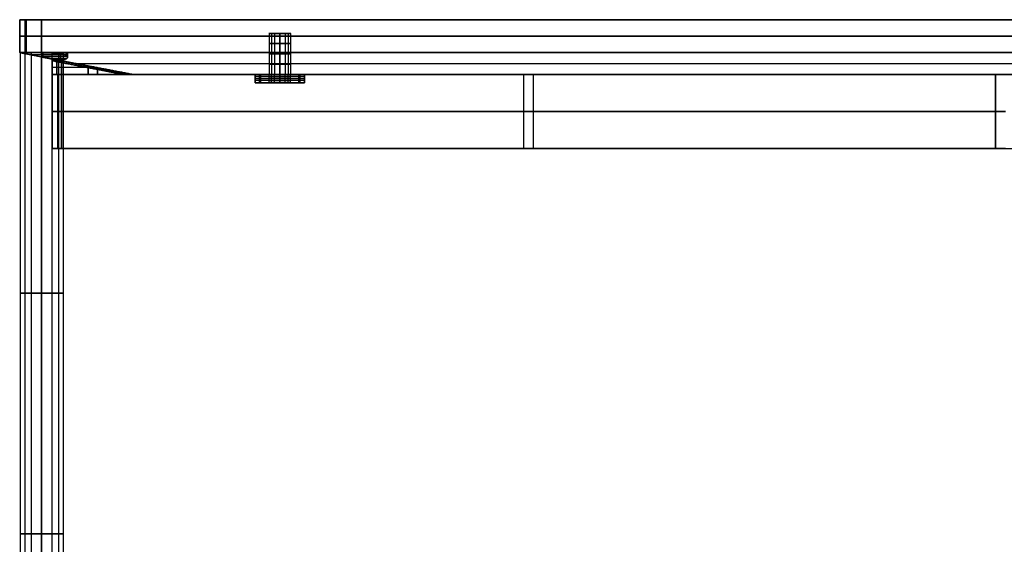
# Model space of a CAD drawing. Header units: millimetres. Extents: x -360 to 360, y 0 to 382.
# Tile 2 of 5: x -360 to 0, y 190 to 382. Entities that reach past the tile are written whole.
import ezdxf

# ---------------------------------------------------------------- set-up
doc = ezdxf.new("R2010")
doc.units = ezdxf.units.MM
doc.header["$MEASUREMENT"] = 0
for name, color, linetype in [('IGES LEVEL 1', 7, 'Continuous'), ('IGES LEVEL 10', 7, 'Continuous'), ('IGES LEVEL 11', 7, 'Continuous'), ('IGES LEVEL 15', 7, 'Continuous'), ('IGES LEVEL 16', 7, 'Continuous'), ('IGES LEVEL 23', 7, 'Continuous'), ('IGES LEVEL 4', 7, 'Continuous'), ('IGES LEVEL 9', 7, 'Continuous')]:
    doc.layers.add(name, color=color, linetype=linetype)

msp = doc.modelspace()

# ---------------------------------------------------------------- linework, layer by layer
at = {"layer": 'IGES LEVEL 1', "extrusion": (0, 1, 0)}
for start, end in [(270, 90), (90, 270)]:
    msp.add_arc((352, -327, 370), 8, start, end, dxfattribs=at)
at = {"layer": 'IGES LEVEL 1', "color": 252, "extrusion": (0, 1, 0)}
for centre, start, end in [((352, -327, 370), 270, 90), ((352, -327, 370), 90, 270), ((352, -327, 282.12), 270, 90), ((352, -327, 282.12), 90, 270), ((352, -327, 194.25), 270, 90), ((352, -327, 194.25), 90, 270)]:
    msp.add_arc(centre, 8, start, end, dxfattribs=at)
at = {"layer": 'IGES LEVEL 1', "color": 252}
for points, knots in [([(-352, 370, -335), (-352.79, 370, -335), (-353.56, 370, -334.85), (-354.33, 370, -334.69), (-355.06, 370, -334.39), (-355.79, 370, -334.09), (-356.44, 370, -333.65), (-357.1, 370, -333.21), (-358.21, 370, -332.1), (-358.65, 370, -331.44), (-359.09, 370, -330.79), (-359.39, 370, -330.06), (-359.69, 370, -329.33), (-359.85, 370, -328.56), (-360, 370, -327.79), (-360, 370, -326.21), (-359.85, 370, -325.44), (-359.69, 370, -324.67), (-359.09, 370, -323.21), (-358.21, 370, -321.9), (-357.1, 370, -320.79), (-355.79, 370, -319.91), (-354.33, 370, -319.31), (-352.79, 370, -319), (-352, 370, -319)], [0, 0, 0, 0.0625, 0.0625, 0.125, 0.125, 0.1875, 0.1875, 0.25, 0.3125, 0.3125, 0.375, 0.375, 0.4375, 0.4375, 0.5, 0.5625, 0.5625, 0.625, 0.6875, 0.75, 0.8125, 0.875, 0.9375, 1, 1, 1]), ([(-352, 370, -319), (-351.21, 370, -319), (-349.67, 370, -319.31), (-348.21, 370, -319.91), (-346.9, 370, -320.79), (-345.79, 370, -321.9), (-344.91, 370, -323.21), (-344.31, 370, -324.67), (-344, 370, -326.21), (-344, 370, -327.79), (-344.31, 370, -329.33), (-344.91, 370, -330.79), (-345.79, 370, -332.1), (-346.9, 370, -333.21), (-348.21, 370, -334.09), (-349.67, 370, -334.69), (-350.44, 370, -334.85), (-351.21, 370, -335), (-352, 370, -335)], [1, 1, 1, 1.0625, 1.125, 1.1875, 1.25, 1.3125, 1.375, 1.4375, 1.5, 1.5625, 1.625, 1.6875, 1.75, 1.8125, 1.875, 1.9375, 1.9375, 2, 2, 2])]:
    msp.add_open_spline(points, degree=2, knots=knots, dxfattribs=at)
for points in [[(-360, 370, -327), (-352, 370, -327), (-344, 370, -327)], [(-359.85, 370, -325.44), (-359.85, 194.25, -325.44), (-359.85, 18.5, -325.44)], [(-358.18, 370, -332.08), (-358.18, 194.25, -332.08), (-358.18, 18.5, -332.08)], [(-355.77, 370, -319.94), (-355.77, 194.25, -319.94), (-355.77, 18.5, -319.94)], [(-352, 370, -335), (-352, 370, -327), (-352, 370, -319)], [(-352, 18.5, -319), (-352, 194.25, -319), (-352, 370, -319)], [(-352, 370, -335), (-352, 194.25, -335), (-352, 18.5, -335)], [(-352, 18.5, -335), (-352, 194.25, -335), (-352, 370, -335)], [(-352, 370, -319), (-352, 194.25, -319), (-352, 18.5, -319)], [(-348.23, 370, -319.94), (-348.23, 194.25, -319.94), (-348.23, 18.5, -319.94)], [(-345.82, 370, -332.08), (-345.82, 194.25, -332.08), (-345.82, 18.5, -332.08)], [(-344.15, 370, -325.44), (-344.15, 194.25, -325.44), (-344.15, 18.5, -325.44)]]:
    msp.add_open_spline(points, degree=2, dxfattribs=at)
at = {"layer": 'IGES LEVEL 1'}
for points in [[(-352, 18.5, -335), (-352, 194.25, -335), (-352, 370, -335)], [(-352, 370, -319), (-352, 194.25, -319), (-352, 18.5, -319)]]:
    msp.add_open_spline(points, degree=2, dxfattribs=at)
at = {"layer": 'IGES LEVEL 10'}
for points in [[(-348.13, 367, 320), (-335.1, 364.5, 307.89), (-322.07, 362, 295.78)], [(-348.13, 362, 320), (-348.13, 364.5, 320), (-348.13, 367, 320)], [(-348.13, 367, 320), (-346.43, 367, 321.83), (-344.73, 367, 323.66)], [(-318.67, 362, 299.45), (-331.7, 364.5, 311.55), (-344.73, 367, 323.66)], [(-344.73, 367, 323.66), (-344.73, 364.5, 323.66), (-344.73, 362, 323.66)], [(-322.07, 362, 295.78), (-335.1, 362, 307.89), (-348.13, 362, 320)], [(-344.73, 362, 323.66), (-346.43, 362, 321.83), (-348.13, 362, 320)], [(-344.73, 362, 323.66), (-331.7, 362, 311.55), (-318.67, 362, 299.45)], [(-318.67, 362, 299.45), (-320.37, 362, 297.61), (-322.07, 362, 295.78)]]:
    msp.add_open_spline(points, degree=2, dxfattribs=at)
at = {"layer": 'IGES LEVEL 10', "color": 252}
for points in [[(-348.13, 362, 320), (-348.13, 364.5, 320), (-348.13, 367, 320)], [(-348.13, 367, 320), (-335.1, 364.5, 307.89), (-322.07, 362, 295.78)], [(-344.73, 367, 323.66), (-346.43, 367, 321.83), (-348.13, 367, 320)], [(-348.13, 367, 320), (-335.1, 364.5, 307.89), (-322.07, 362, 295.78)], [(-348.13, 362, 320), (-348.13, 364.5, 320), (-348.13, 367, 320)], [(-348.13, 367, 320), (-346.43, 367, 321.83), (-344.73, 367, 323.66)], [(-346.43, 362, 321.83), (-346.43, 364.5, 321.83), (-346.43, 367, 321.83)], [(-344.73, 367, 323.66), (-331.7, 364.5, 311.55), (-318.67, 362, 299.45)], [(-344.73, 362, 323.66), (-344.73, 364.5, 323.66), (-344.73, 367, 323.66)], [(-318.67, 362, 299.45), (-331.7, 364.5, 311.55), (-344.73, 367, 323.66)], [(-344.73, 367, 323.66), (-344.73, 364.5, 323.66), (-344.73, 362, 323.66)], [(-335.18, 364.51, 307.96), (-341.66, 364.51, 313.98), (-348.13, 364.51, 320)], [(-344.73, 364.5, 323.66), (-346.43, 364.5, 321.83), (-348.13, 364.5, 320)], [(-331.78, 364.51, 311.63), (-338.25, 364.51, 317.64), (-344.73, 364.51, 323.66)], [(-337.07, 364.88, 309.72), (-333.4, 364.5, 309.72), (-329.73, 364.12, 309.72)], [(-335.02, 362, 307.82), (-335.02, 363.24, 307.82), (-335.02, 364.48, 307.82)], [(-333.43, 364.18, 306.34), (-333.4, 364.5, 309.72), (-333.37, 364.82, 313.1)], [(-331.62, 362, 311.48), (-331.62, 363.24, 311.48), (-331.62, 364.48, 311.48)], [(-322.07, 362, 295.78), (-335.1, 362, 307.89), (-348.13, 362, 320)], [(-348.13, 362, 320), (-346.43, 362, 321.83), (-344.73, 362, 323.66)], [(-322.07, 362, 295.78), (-335.1, 362, 307.89), (-348.13, 362, 320)], [(-344.73, 362, 323.66), (-346.43, 362, 321.83), (-348.13, 362, 320)], [(-318.67, 362, 299.45), (-331.7, 362, 311.55), (-344.73, 362, 323.66)], [(-344.73, 362, 323.66), (-331.7, 362, 311.55), (-318.67, 362, 299.45)], [(-337.07, 362, 309.72), (-333.4, 362, 309.72), (-329.73, 362, 309.72)], [(-333.4, 362, 306.31), (-333.4, 362, 309.72), (-333.4, 362, 313.13)], [(-322.07, 362, 295.78), (-320.37, 362, 297.61), (-318.67, 362, 299.45)], [(-318.67, 362, 299.45), (-320.37, 362, 297.61), (-322.07, 362, 295.78)]]:
    msp.add_open_spline(points, degree=2, dxfattribs=at)
at = {"layer": 'IGES LEVEL 11'}
for points in [[(-322.07, 362, -295.78), (-335.1, 364.5, -307.89), (-348.13, 367, -320)], [(-348.13, 367, -320), (-348.13, 364.5, -320), (-348.13, 362, -320)], [(-344.73, 367, -323.66), (-346.43, 367, -321.83), (-348.13, 367, -320)], [(-344.73, 367, -323.66), (-331.7, 364.5, -311.55), (-318.67, 362, -299.45)], [(-344.73, 362, -323.66), (-344.73, 364.5, -323.66), (-344.73, 367, -323.66)], [(-348.13, 362, -320), (-335.1, 362, -307.89), (-322.07, 362, -295.78)], [(-348.13, 362, -320), (-346.43, 362, -321.83), (-344.73, 362, -323.66)], [(-318.67, 362, -299.45), (-331.7, 362, -311.55), (-344.73, 362, -323.66)], [(-322.07, 362, -295.78), (-320.37, 362, -297.61), (-318.67, 362, -299.45)]]:
    msp.add_open_spline(points, degree=2, dxfattribs=at)
at = {"layer": 'IGES LEVEL 11', "color": 252}
for points in [[(-348.13, 367, -320), (-348.13, 364.5, -320), (-348.13, 362, -320)], [(-322.07, 362, -295.78), (-335.1, 364.5, -307.89), (-348.13, 367, -320)], [(-348.13, 367, -320), (-346.43, 367, -321.83), (-344.73, 367, -323.66)], [(-322.07, 362, -295.78), (-335.1, 364.5, -307.89), (-348.13, 367, -320)], [(-344.73, 367, -323.66), (-346.43, 367, -321.83), (-348.13, 367, -320)], [(-348.13, 367, -320), (-348.13, 364.5, -320), (-348.13, 362, -320)], [(-346.43, 367, -321.83), (-346.43, 364.5, -321.83), (-346.43, 362, -321.83)], [(-318.67, 362, -299.45), (-331.7, 364.5, -311.55), (-344.73, 367, -323.66)], [(-344.73, 367, -323.66), (-344.73, 364.5, -323.66), (-344.73, 362, -323.66)], [(-344.73, 367, -323.66), (-331.7, 364.5, -311.55), (-318.67, 362, -299.45)], [(-344.73, 362, -323.66), (-344.73, 364.5, -323.66), (-344.73, 367, -323.66)], [(-335.18, 364.51, -307.96), (-341.66, 364.51, -313.98), (-348.13, 364.51, -320)], [(-344.73, 364.5, -323.66), (-346.43, 364.5, -321.83), (-348.13, 364.5, -320)], [(-331.78, 364.51, -311.63), (-338.25, 364.51, -317.64), (-344.73, 364.51, -323.66)], [(-337.07, 364.88, -309.72), (-333.4, 364.5, -309.72), (-329.73, 364.12, -309.72)], [(-335.02, 364.48, -307.82), (-335.02, 363.24, -307.82), (-335.02, 362, -307.82)], [(-333.37, 364.82, -313.1), (-333.4, 364.5, -309.72), (-333.43, 364.18, -306.34)], [(-331.62, 364.48, -311.48), (-331.62, 363.24, -311.48), (-331.62, 362, -311.48)], [(-348.13, 362, -320), (-335.1, 362, -307.89), (-322.07, 362, -295.78)], [(-344.73, 362, -323.66), (-346.43, 362, -321.83), (-348.13, 362, -320)], [(-348.13, 362, -320), (-335.1, 362, -307.89), (-322.07, 362, -295.78)], [(-348.13, 362, -320), (-346.43, 362, -321.83), (-344.73, 362, -323.66)], [(-344.73, 362, -323.66), (-331.7, 362, -311.55), (-318.67, 362, -299.45)], [(-318.67, 362, -299.45), (-331.7, 362, -311.55), (-344.73, 362, -323.66)], [(-329.73, 362, -309.72), (-333.4, 362, -309.72), (-337.07, 362, -309.72)], [(-333.4, 362, -306.31), (-333.4, 362, -309.72), (-333.4, 362, -313.13)], [(-318.67, 362, -299.45), (-320.37, 362, -297.61), (-322.07, 362, -295.78)], [(-322.07, 362, -295.78), (-320.37, 362, -297.61), (-318.67, 362, -299.45)]]:
    msp.add_open_spline(points, degree=2, dxfattribs=at)
at = {"layer": 'IGES LEVEL 15', "extrusion": (0, 1, 0)}
for centre, radius, start, end in [((265, 286, 362), 9, 0, 90), ((265, 286, 362), 4, 270, 90), ((265, 286, 362), 4, 90, 270), ((265, 286, 362), 9, 90, 180), ((265, 286, 359), 9, 0, 90), ((265, 286, 359), 4, 270, 90), ((265, 286, 359), 4, 90, 270), ((265, 286, 359), 9, 90, 180)]:
    msp.add_arc(centre, radius, start, end, dxfattribs=at)
at = {"layer": 'IGES LEVEL 15', "color": 252, "extrusion": (0, 1, 0)}
for centre, radius, start, end in [((265, 286, 362), 9, 0, 90), ((265, 286, 362), 9, 0, 90), ((265, 286, 360.5), 9, 360, 90), ((265, 286, 362), 4, 270, 90), ((265, 286, 361.25), 4, 270, 90), ((265, 286, 360.5), 4, 270, 90), ((265, 286, 359.75), 4, 270, 90), ((265, 286, 362), 4, 90, 270), ((265, 286, 362), 9, 90, 180), ((265, 286, 362), 9, 90, 180), ((265, 286, 361.25), 4, 90, 270), ((265, 286, 360.5), 4, 90, 270), ((265, 286, 360.5), 9, 90, 180), ((265, 286, 359.75), 4, 90, 270), ((265, 286, 359), 9, 0, 90), ((265, 286, 359), 9, 0, 90), ((265, 286, 359), 4, 270, 90), ((265, 286, 359), 4, 270, 90), ((265, 286, 359), 4, 90, 270), ((265, 286, 359), 9, 90, 180), ((265, 286, 359), 4, 90, 270), ((265, 286, 359), 9, 90, 180)]:
    msp.add_arc(centre, radius, start, end, dxfattribs=at)
at = {"layer": 'IGES LEVEL 15'}
for points in [[(-274, 362, 257.95), (-265, 362, 249.59), (-256, 362, 241.23)], [(-274, 362, 257.95), (-274, 360.5, 257.95), (-274, 359, 257.95)], [(-274, 362, 286), (-274, 362, 271.98), (-274, 362, 257.95)], [(-274, 362, 286), (-274, 360.5, 286), (-274, 359, 286)], [(-265, 359, 295), (-265, 360.5, 295), (-265, 362, 295)], [(-265, 362, 282), (-265, 360.5, 282), (-265, 359, 282)], [(-265, 359, 290), (-265, 360.5, 290), (-265, 362, 290)], [(-256, 362, 241.23), (-256, 362, 263.62), (-256, 362, 286)], [(-256, 362, 241.23), (-256, 360.5, 241.23), (-256, 359, 241.23)], [(-256, 359, 286), (-256, 360.5, 286), (-256, 362, 286)], [(-256, 359, 241.23), (-265, 359, 249.59), (-274, 359, 257.95)], [(-274, 359, 257.95), (-274, 359, 271.98), (-274, 359, 286)], [(-256, 359, 286), (-256, 359, 263.62), (-256, 359, 241.23)]]:
    msp.add_open_spline(points, degree=2, dxfattribs=at)
at = {"layer": 'IGES LEVEL 15', "color": 252}
for points in [[(-274, 362, 286), (-274, 362, 271.98), (-274, 362, 257.95)], [(-274, 362, 257.95), (-265, 362, 249.59), (-256, 362, 241.23)], [(-274, 362, 268.12), (-265, 362, 268.12), (-256, 362, 268.12)], [(-274, 359, 257.95), (-274, 360.5, 257.95), (-274, 362, 257.95)], [(-274, 362, 257.95), (-265, 362, 249.59), (-256, 362, 241.23)], [(-274, 359, 286), (-274, 360.5, 286), (-274, 362, 286)], [(-274, 362, 286), (-274, 362, 271.98), (-274, 362, 257.95)], [(-274, 362, 257.95), (-274, 360.5, 257.95), (-274, 359, 257.95)], [(-274, 359, 271.98), (-274, 360.5, 271.98), (-274, 362, 271.98)], [(-274, 362, 286), (-274, 360.5, 286), (-274, 359, 286)], [(-256, 360.5, 241.23), (-265, 360.5, 249.59), (-274, 360.5, 257.95)], [(-274, 360.5, 257.95), (-274, 360.5, 271.98), (-274, 360.5, 286)], [(-271.96, 359, 291.71), (-271.96, 360.5, 291.71), (-271.96, 362, 291.71)], [(-268.92, 359, 285.22), (-268.92, 360.5, 285.22), (-268.92, 362, 285.22)], [(-268.09, 359, 288.54), (-268.09, 360.5, 288.54), (-268.09, 362, 288.54)], [(-266.89, 359, 282.47), (-266.89, 360.5, 282.47), (-266.89, 362, 282.47)], [(-265, 359, 282), (-265, 360.5, 282), (-265, 362, 282)], [(-265, 362, 290), (-265, 360.5, 290), (-265, 359, 290)], [(-265, 362, 295), (-265, 362, 292.5), (-265, 362, 290)], [(-265, 362, 282), (-265, 362, 265.8), (-265, 362, 249.59)], [(-265, 359, 249.59), (-265, 360.5, 249.59), (-265, 362, 249.59)], [(-265, 362, 295), (-265, 360.5, 295), (-265, 359, 295)], [(-265, 359, 295), (-265, 360.5, 295), (-265, 362, 295)], [(-265, 359, 290), (-265, 360.5, 290), (-265, 362, 290)], [(-265, 362, 282), (-265, 360.5, 282), (-265, 359, 282)], [(-263.11, 359, 282.47), (-263.11, 360.5, 282.47), (-263.11, 362, 282.47)], [(-261.91, 359, 288.54), (-261.91, 360.5, 288.54), (-261.91, 362, 288.54)], [(-261.08, 359, 285.22), (-261.08, 360.5, 285.22), (-261.08, 362, 285.22)], [(-258.04, 359, 291.71), (-258.04, 360.5, 291.71), (-258.04, 362, 291.71)], [(-256, 362, 241.23), (-256, 362, 263.62), (-256, 362, 286)], [(-256, 359, 241.23), (-256, 360.5, 241.23), (-256, 362, 241.23)], [(-256, 362, 241.23), (-256, 362, 263.62), (-256, 362, 286)], [(-256, 362, 286), (-256, 360.5, 286), (-256, 359, 286)], [(-256, 359, 263.62), (-256, 360.5, 263.62), (-256, 362, 263.62)], [(-256, 362, 241.23), (-256, 360.5, 241.23), (-256, 359, 241.23)], [(-256, 359, 286), (-256, 360.5, 286), (-256, 362, 286)], [(-256, 360.5, 286), (-256, 360.5, 263.62), (-256, 360.5, 241.23)], [(-274, 359, 286), (-274, 359, 271.98), (-274, 359, 257.95)], [(-274, 359, 257.95), (-265, 359, 249.59), (-256, 359, 241.23)], [(-274, 359, 268.12), (-265, 359, 268.12), (-256, 359, 268.12)], [(-256, 359, 241.23), (-265, 359, 249.59), (-274, 359, 257.95)], [(-274, 359, 257.95), (-274, 359, 271.98), (-274, 359, 286)], [(-265, 359, 295), (-265, 359, 292.5), (-265, 359, 290)], [(-265, 359, 282), (-265, 359, 265.8), (-265, 359, 249.59)], [(-256, 359, 241.23), (-256, 359, 263.62), (-256, 359, 286)], [(-256, 359, 286), (-256, 359, 263.62), (-256, 359, 241.23)]]:
    msp.add_open_spline(points, degree=2, dxfattribs=at)
for points, knots in [([(-265, 362, 282), (-265.79, 362, 282), (-266.55, 362, 282.23), (-267.63, 362, 282.95), (-267.97, 362, 283.28), (-268.74, 362, 284.37), (-269, 362, 285.17), (-269, 362, 286.83), (-268.74, 362, 287.63), (-267.97, 362, 288.72), (-267.63, 362, 289.05), (-266.55, 362, 289.77), (-265.79, 362, 290), (-265, 362, 290)], [0, 0, 0, 0, 0.18545, 0.18545, 0.305079, 0.305079, 0.500005, 0.500005, 0.694885, 0.694885, 0.814482, 0.814482, 1, 1, 1, 1]), ([(-265, 362, 290), (-264.21, 362, 290), (-263.45, 362, 289.77), (-262.37, 362, 289.05), (-262.03, 362, 288.72), (-261.26, 362, 287.63), (-261, 362, 286.83), (-261, 362, 285.17), (-261.26, 362, 284.37), (-262.03, 362, 283.28), (-262.37, 362, 282.95), (-263.45, 362, 282.23), (-264.21, 362, 282), (-265, 362, 282)], [1, 1, 1, 1, 1.18545, 1.18545, 1.305079, 1.305079, 1.500005, 1.500005, 1.694885, 1.694885, 1.814482, 1.814482, 2, 2, 2, 2])]:
    msp.add_open_spline(points, degree=3, knots=knots, dxfattribs=at)
at = {"layer": 'IGES LEVEL 16', "extrusion": (0, 1, 0)}
for centre, radius, start, end in [((265, -286, 362), 9, 180, 360), ((265, -286, 362), 4, 270, 90), ((265, -286, 362), 4, 90, 270), ((265, -286, 359), 9, 180, 0), ((265, -286, 359), 4, 270, 90), ((265, -286, 359), 4, 90, 270)]:
    msp.add_arc(centre, radius, start, end, dxfattribs=at)
at = {"layer": 'IGES LEVEL 16', "color": 252, "extrusion": (0, 1, 0)}
for centre, radius, start, end in [((265, -286, 362), 9, 180, 360), ((265, -286, 362), 9, 180, 360), ((265, -286, 361.25), 9, 180, 360), ((265, -286, 360.5), 9, 180, 360), ((265, -286, 359.75), 9, 180, 360), ((265, -286, 362), 4, 270, 90), ((265, -286, 362), 4, 270, 90), ((265, -286, 361.25), 4, 270, 90), ((265, -286, 360.5), 4, 270, 90), ((265, -286, 359.75), 4, 270, 90), ((265, -286, 362), 4, 90, 270), ((265, -286, 362), 4, 90, 270), ((265, -286, 361.25), 4, 90, 270), ((265, -286, 360.5), 4, 90, 270), ((265, -286, 359.75), 4, 90, 270), ((265, -286, 359), 9, 180, 0), ((265, -286, 359), 9, 180, 0), ((265, -286, 359), 4, 270, 90), ((265, -286, 359), 4, 90, 270)]:
    msp.add_arc(centre, radius, start, end, dxfattribs=at)
at = {"layer": 'IGES LEVEL 16'}
for points in [[(-274, 362, -257.95), (-274, 362, -271.98), (-274, 362, -286)], [(-274, 362, -257.95), (-274, 360.5, -257.95), (-274, 359, -257.95)], [(-256, 362, -241.23), (-265, 362, -249.59), (-274, 362, -257.95)], [(-274, 359, -286), (-274, 360.5, -286), (-274, 362, -286)], [(-265, 362, -290), (-265, 360.5, -290), (-265, 359, -290)], [(-265, 359, -282), (-265, 360.5, -282), (-265, 362, -282)], [(-256, 362, -241.23), (-256, 360.5, -241.23), (-256, 359, -241.23)], [(-256, 362, -286), (-256, 362, -263.62), (-256, 362, -241.23)], [(-256, 362, -286), (-256, 360.5, -286), (-256, 359, -286)], [(-274, 359, -286), (-274, 359, -271.98), (-274, 359, -257.95)], [(-274, 359, -257.95), (-265, 359, -249.59), (-256, 359, -241.23)], [(-256, 359, -241.23), (-256, 359, -263.62), (-256, 359, -286)]]:
    msp.add_open_spline(points, degree=2, dxfattribs=at)
at = {"layer": 'IGES LEVEL 16', "color": 252}
for points in [[(-274, 362, -286), (-274, 362, -271.98), (-274, 362, -257.95)], [(-274, 362, -257.95), (-265, 362, -249.59), (-256, 362, -241.23)], [(-274, 362, -268.12), (-265, 362, -268.12), (-256, 362, -268.12)], [(-274, 359, -257.95), (-274, 360.5, -257.95), (-274, 362, -257.95)], [(-274, 362, -257.95), (-274, 362, -271.98), (-274, 362, -286)], [(-274, 362, -286), (-274, 360.5, -286), (-274, 359, -286)], [(-274, 359, -271.98), (-274, 360.5, -271.98), (-274, 362, -271.98)], [(-256, 362, -241.23), (-265, 362, -249.59), (-274, 362, -257.95)], [(-274, 362, -257.95), (-274, 360.5, -257.95), (-274, 359, -257.95)], [(-274, 359, -286), (-274, 360.5, -286), (-274, 362, -286)], [(-274, 360.5, -286), (-274, 360.5, -271.98), (-274, 360.5, -257.95)], [(-274, 360.5, -257.95), (-265, 360.5, -249.59), (-256, 360.5, -241.23)], [(-272.48, 359, -291), (-272.48, 360.5, -291), (-272.48, 362, -291)], [(-268.92, 359, -286.78), (-268.92, 360.5, -286.78), (-268.92, 362, -286.78)], [(-268.09, 359, -283.46), (-268.09, 360.5, -283.46), (-268.09, 362, -283.46)], [(-266.89, 359, -289.53), (-266.89, 360.5, -289.53), (-266.89, 362, -289.53)], [(-265, 359, -290), (-265, 360.5, -290), (-265, 362, -290)], [(-265, 362, -282), (-265, 360.5, -282), (-265, 359, -282)], [(-265, 362, -295), (-265, 362, -292.5), (-265, 362, -290)], [(-265, 362, -282), (-265, 362, -265.8), (-265, 362, -249.59)], [(-265, 359, -249.59), (-265, 360.5, -249.59), (-265, 362, -249.59)], [(-265, 359, -295), (-265, 360.5, -295), (-265, 362, -295)], [(-265, 359, -282), (-265, 360.5, -282), (-265, 362, -282)], [(-265, 362, -290), (-265, 360.5, -290), (-265, 359, -290)], [(-263.11, 359, -289.53), (-263.11, 360.5, -289.53), (-263.11, 362, -289.53)], [(-261.91, 359, -283.46), (-261.91, 360.5, -283.46), (-261.91, 362, -283.46)], [(-261.08, 359, -286.78), (-261.08, 360.5, -286.78), (-261.08, 362, -286.78)], [(-257.52, 359, -291), (-257.52, 360.5, -291), (-257.52, 362, -291)], [(-256, 362, -241.23), (-256, 362, -263.62), (-256, 362, -286)], [(-256, 359, -241.23), (-256, 360.5, -241.23), (-256, 362, -241.23)], [(-256, 359, -286), (-256, 360.5, -286), (-256, 362, -286)], [(-256, 362, -286), (-256, 362, -263.62), (-256, 362, -241.23)], [(-256, 362, -241.23), (-256, 360.5, -241.23), (-256, 359, -241.23)], [(-256, 359, -263.62), (-256, 360.5, -263.62), (-256, 362, -263.62)], [(-256, 362, -286), (-256, 360.5, -286), (-256, 359, -286)], [(-256, 360.5, -241.23), (-256, 360.5, -263.62), (-256, 360.5, -286)], [(-274, 359, -286), (-274, 359, -271.98), (-274, 359, -257.95)], [(-274, 359, -257.95), (-265, 359, -249.59), (-256, 359, -241.23)], [(-274, 359, -268.12), (-265, 359, -268.12), (-256, 359, -268.12)], [(-274, 359, -286), (-274, 359, -271.98), (-274, 359, -257.95)], [(-274, 359, -257.95), (-265, 359, -249.59), (-256, 359, -241.23)], [(-265, 359, -295), (-265, 359, -292.5), (-265, 359, -290)], [(-265, 359, -282), (-265, 359, -265.8), (-265, 359, -249.59)], [(-256, 359, -241.23), (-256, 359, -263.62), (-256, 359, -286)], [(-256, 359, -241.23), (-256, 359, -263.62), (-256, 359, -286)]]:
    msp.add_open_spline(points, degree=2, dxfattribs=at)
for points, knots in [([(-265, 359, -282), (-265.79, 359, -282), (-266.55, 359, -282.23), (-267.63, 359, -282.95), (-267.97, 359, -283.28), (-268.74, 359, -284.37), (-269, 359, -285.17), (-269, 359, -286.83), (-268.74, 359, -287.63), (-267.97, 359, -288.72), (-267.63, 359, -289.05), (-266.55, 359, -289.77), (-265.79, 359, -290), (-265, 359, -290)], [0, 0, 0, 0, 0.18545, 0.18545, 0.305079, 0.305079, 0.500005, 0.500005, 0.694885, 0.694885, 0.814482, 0.814482, 1, 1, 1, 1]), ([(-265, 359, -290), (-264.21, 359, -290), (-263.45, 359, -289.77), (-262.37, 359, -289.05), (-262.03, 359, -288.72), (-261.26, 359, -287.63), (-261, 359, -286.83), (-261, 359, -285.17), (-261.26, 359, -284.37), (-262.03, 359, -283.28), (-262.37, 359, -282.95), (-263.45, 359, -282.23), (-264.21, 359, -282), (-265, 359, -282)], [1, 1, 1, 1, 1.18545, 1.18545, 1.305079, 1.305079, 1.500005, 1.500005, 1.694885, 1.694885, 1.814482, 1.814482, 2, 2, 2, 2])]:
    msp.add_open_spline(points, degree=3, knots=knots, dxfattribs=at)
at = {"layer": 'IGES LEVEL 23', "extrusion": (0, 1, 0)}
for centre, radius, start, end in [((352, -327, 382), 8, 270, 0), ((352, 327, 382), 8, 0, 90), ((265, 286, 377), 4, 270, 90), ((265, -286, 377), 4, 270, 90), ((265, -286, 377), 4, 90, 270), ((265, 286, 377), 4, 90, 270), ((352, -327, 370), 8, 270, 0), ((351.5, -326.5, 370), 9, 19.1881, 250.8119), ((352, 327, 370), 8, 0, 90), ((351.5, 326.5, 370), 9, 270, 340.8119), ((351.5, 326.5, 370), 9, 109.1881, 270), ((265, 286, 362), 4, 270, 90), ((265, -286, 362), 4, 270, 90), ((265, -286, 362), 4, 90, 270), ((265, 286, 362), 4, 90, 270)]:
    msp.add_arc(centre, radius, start, end, dxfattribs=at)
at = {"layer": 'IGES LEVEL 23', "color": 9, "extrusion": (0, 1, 0)}
for centre, radius, start, end in [((352, 327, 382), 8, 0, 90), ((352, -327, 382), 8, 270, 0), ((352, 327, 382), 8, 0, 90), ((352, -327, 382), 8, 270, 0), ((352, 327, 376), 8, 0, 90), ((352, -327, 376), 8, 270, 0), ((265, 286, 377), 4, 270, 90), ((265, -286, 377), 4, 270, 90), ((265, -286, 377), 4, 90, 270), ((265, 286, 377), 4, 90, 270), ((265, 286, 373.25), 4, 270, 90), ((265, -286, 373.25), 4, 270, 90), ((265, -286, 373.25), 4, 90, 270), ((265, 286, 373.25), 4, 90, 270), ((352, 327, 370), 8, 0, 90), ((352, -327, 370), 8, 270, 0), ((352, -327, 370), 8, 270, 0), ((351.5, -326.5, 370), 9, 19.1881, 250.8119), ((351.5, -326.5, 370), 9, 19.1881, 250.8119), ((352, 327, 370), 8, 0, 90), ((351.5, 326.5, 370), 9, 270, 340.8119), ((351.5, 326.5, 370), 9, 270, 340.8119), ((351.5, -326.5, 369.25), 9, 58.0554, 211.9446), ((351.5, 326.5, 369.14), 9, 270, 297.9997), ((351.5, -326.5, 368.5), 9, 83.4705, 186.5295), ((351.5, 326.5, 370), 9, 109.1881, 270), ((351.5, 326.5, 370), 9, 109.1881, 270), ((351.5, 326.5, 369.25), 9, 148.0554, 270), ((351.5, 326.5, 368.5), 9, 173.4705, 270), ((351.5, -326.5, 367.76), 9, 107.5571, 162.4429), ((351.5, 326.5, 367.76), 9, 197.5571, 252.4419), ((265, 286, 369.5), 4, 270, 90), ((265, -286, 369.5), 4, 270, 90), ((265, -286, 369.5), 4, 90, 270), ((265, 286, 369.5), 4, 90, 270), ((265, 286, 365.75), 4, 270, 90), ((265, -286, 365.75), 4, 270, 90), ((265, -286, 365.75), 4, 90, 270), ((265, 286, 365.75), 4, 90, 270), ((265, 286, 362), 4, 270, 90), ((265, -286, 362), 4, 270, 90), ((265, 286, 362), 4, 270, 90), ((265, -286, 362), 4, 270, 90), ((265, -286, 362), 4, 90, 270), ((265, 286, 362), 4, 90, 270), ((265, 286, 362), 4, 90, 270), ((265, -286, 362), 4, 90, 270)]:
    msp.add_arc(centre, radius, start, end, dxfattribs=at)
at = {"layer": 'IGES LEVEL 23'}
for points in [[(-360, 382, -327), (-360, 382), (-360, 382, 327)], [(-360, 370, -327), (-360, 376, -327), (-360, 382, -327)], [(-360, 382, 327), (-360, 376, 327), (-360, 370, 327)], [(352, 382, -335), (0, 382, -335), (-352, 382, -335)], [(-352, 382, -335), (-352, 376, -335), (-352, 370, -335)], [(-352, 382, 335), (0, 382, 335), (352, 382, 335)], [(-352, 370, 335), (-352, 376, 335), (-352, 382, 335)], [(-265, 362, 290), (-265, 369.5, 290), (-265, 377, 290)], [(-265, 377, 282), (-265, 369.5, 282), (-265, 362, 282)], [(-265, 362, -282), (-265, 369.5, -282), (-265, 377, -282)], [(-265, 377, -290), (-265, 369.5, -290), (-265, 362, -290)], [(-360, 370, -323.54), (-360, 370, -325.27), (-360, 370, -327)], [(-360, 370, 327), (-360, 370, 325.27), (-360, 370, 323.54)], [(-360, 370, 323.54), (-360, 370), (-360, 370, -323.54)], [(-352, 370, -335), (-350.27, 370, -335), (-348.54, 370, -335)], [(-348.54, 370, 335), (-350.27, 370, 335), (-352, 370, 335)], [(-351.5, 368.3, 317.5), (-351.5, 369.15, 317.5), (-351.5, 370, 317.5)], [(348.54, 370, 335), (0, 370, 335), (-348.54, 370, 335)], [(-348.54, 370, -335), (0, 370, -335), (348.54, 370, -335)], [(-320, 362, 295), (-332.57, 364.51, 307.57), (-345.14, 367.03, 320.14)], [(-320, 362, -295), (-332.57, 364.51, -307.57), (-345.14, 367.03, -320.14)], [(-320, 362, -295), (0, 362, -295), (320, 362, -295)], [(-320, 362, 295), (-320, 362), (-320, 362, -295)], [(320, 362, 295), (0, 362, 295), (-320, 362, 295)]]:
    msp.add_open_spline(points, degree=2, dxfattribs=at)
at = {"layer": 'IGES LEVEL 23', "color": 9}
for points in [[(-360, 382, 327), (-360, 376, 327), (-360, 370, 327)], [(-360, 370, -327), (-360, 376, -327), (-360, 382, -327)], [(-360, 382, 327), (-360, 382), (-360, 382, -327)], [(-360, 382), (0, 382), (360, 382)], [(-360, 370, -327), (-360, 376, -327), (-360, 382, -327)], [(-360, 382, -327), (-360, 382), (-360, 382, 327)], [(-360, 382, 327), (-360, 376, 327), (-360, 370, 327)], [(-360, 370), (-360, 376), (-360, 382)], [(-358.18, 382, -332.08), (-358.18, 376, -332.08), (-358.18, 370, -332.08)], [(-357.66, 382, 332.66), (-357.66, 376, 332.66), (-357.66, 370, 332.66)], [(-352, 370, 335), (-352, 376, 335), (-352, 382, 335)], [(-352, 382, -335), (-352, 376, -335), (-352, 370, -335)], [(-352, 382, -335), (0, 382, -335), (352, 382, -335)], [(352, 382, 335), (0, 382, 335), (-352, 382, 335)], [(352, 382, -335), (0, 382, -335), (-352, 382, -335)], [(-352, 382, -335), (-352, 376, -335), (-352, 370, -335)], [(-352, 370, 335), (-352, 376, 335), (-352, 382, 335)], [(-352, 382, 335), (0, 382, 335), (352, 382, 335)], [(-360, 376, 327), (-360, 376), (-360, 376, -327)], [(-352, 376, -335), (0, 376, -335), (352, 376, -335)], [(352, 376, 335), (0, 376, 335), (-352, 376, 335)], [(-269, 377, -286), (-265, 377, -286), (-261, 377, -286)], [(-269, 377, 286), (-265, 377, 286), (-261, 377, 286)], [(-268.92, 377, 286.78), (-268.92, 369.5, 286.78), (-268.92, 362, 286.78)], [(-268.92, 377, -285.22), (-268.92, 369.5, -285.22), (-268.92, 362, -285.22)], [(-268.09, 377, 283.46), (-268.09, 369.5, 283.46), (-268.09, 362, 283.46)], [(-268.09, 377, -288.54), (-268.09, 369.5, -288.54), (-268.09, 362, -288.54)], [(-266.89, 377, 289.53), (-266.89, 369.5, 289.53), (-266.89, 362, 289.53)], [(-266.89, 377, -282.47), (-266.89, 369.5, -282.47), (-266.89, 362, -282.47)], [(-265, 377, -290), (-265, 377, -286), (-265, 377, -282)], [(-265, 377, -282), (-265, 369.5, -282), (-265, 362, -282)], [(-265, 362, -290), (-265, 369.5, -290), (-265, 377, -290)], [(-265, 377, 282), (-265, 377, 286), (-265, 377, 290)], [(-265, 377, 290), (-265, 369.5, 290), (-265, 362, 290)], [(-265, 362, 282), (-265, 369.5, 282), (-265, 377, 282)], [(-265, 377, 282), (-265, 369.5, 282), (-265, 362, 282)], [(-265, 362, 290), (-265, 369.5, 290), (-265, 377, 290)], [(-265, 377, -290), (-265, 369.5, -290), (-265, 362, -290)], [(-265, 362, -282), (-265, 369.5, -282), (-265, 377, -282)], [(-263.11, 377, -282.47), (-263.11, 369.5, -282.47), (-263.11, 362, -282.47)], [(-263.11, 377, 289.53), (-263.11, 369.5, 289.53), (-263.11, 362, 289.53)], [(-261.91, 377, -288.54), (-261.91, 369.5, -288.54), (-261.91, 362, -288.54)], [(-261.91, 377, 283.46), (-261.91, 369.5, 283.46), (-261.91, 362, 283.46)], [(-261.08, 377, -285.22), (-261.08, 369.5, -285.22), (-261.08, 362, -285.22)], [(-261.08, 377, 286.78), (-261.08, 369.5, 286.78), (-261.08, 362, 286.78)], [(-360, 370, -323.54), (-360, 370, -325.27), (-360, 370, -327)], [(-360, 370, -326.2), (-351.25, 370, -326.2), (-342.51, 370, -326.2)], [(-360, 370, 327), (-360, 370, 325.27), (-360, 370, 323.54)], [(-360, 370, 326.2), (-351.25, 370, 326.2), (-342.51, 370, 326.2)], [(-360, 370, 327), (-360, 370), (-360, 370, -327)], [(-360, 370, 323.54), (-360, 370), (-360, 370, -323.54)], [(-360, 370), (-340, 366), (-320, 362)], [(-357.26, 370, 319.59), (-357.26, 369.73, 319.59), (-357.26, 369.45, 319.59)], [(-355.98, 370, -318.69), (-355.98, 369.6, -318.69), (-355.98, 369.2, -318.69)], [(-352, 370, -335), (-350.27, 370, -335), (-348.54, 370, -335)], [(-348.54, 370, 335), (-350.27, 370, 335), (-352, 370, 335)], [(-352, 370, -335), (0, 370, -335), (352, 370, -335)], [(352, 370, 335), (0, 370, 335), (-352, 370, 335)], [(-351.5, 370, 317.5), (-351.5, 369.15, 317.5), (-351.5, 368.3, 317.5)], [(-351.5, 368.3, 317.5), (-351.5, 369.15, 317.5), (-351.5, 370, 317.5)], [(-351.2, 370, -317.51), (-351.2, 370, -326.25), (-351.2, 370, -335)], [(-351.2, 370, 335), (-351.2, 370, 326.25), (-351.2, 370, 317.51)], [(348.54, 370, 335), (0, 370, 335), (-348.54, 370, 335)], [(-348.54, 370, -335), (0, 370, -335), (348.54, 370, -335)], [(-345.7, 370, -319.62), (-345.7, 368.57, -319.62), (-345.7, 367.14, -319.62)], [(-345.21, 370, 332.94), (-345.21, 369.79, 332.94), (-345.21, 369.59, 332.94)], [(-345.14, 367.03, 320.14), (-332.57, 364.51, 307.57), (-320, 362, 295)], [(-345.14, 367.03, -320.14), (-332.57, 364.51, -307.57), (-320, 362, -295)], [(-320, 362, 295), (-332.57, 364.51, 307.57), (-345.14, 367.03, 320.14)], [(-320, 362, -295), (-332.57, 364.51, -307.57), (-345.14, 367.03, -320.14)], [(-345.11, 370, 320.16), (-345.11, 368.52, 320.16), (-345.11, 367.03, 320.16)], [(-343.05, 370, -329.59), (-343.05, 369.46, -329.59), (-343.05, 368.92, -329.59)], [(-342.5, 370, 326.57), (-342.5, 369.16, 326.57), (-342.5, 368.31, 326.57)], [(-340, 366, 315), (0, 366, 315), (340, 366, 315)], [(-340, 366, -315), (-340, 366), (-340, 366, 315)], [(-340, 366, -315), (0, 366, -315), (340, 366, -315)], [(-320, 362, 295), (0, 362, 295), (320, 362, 295)], [(-320, 362, -295), (-320, 362), (-320, 362, 295)], [(320, 362, -295), (0, 362, -295), (-320, 362, -295)], [(-320, 362, 295), (-320, 362), (-320, 362, -295)], [(-320, 362, -295), (0, 362, -295), (320, 362, -295)], [(320, 362, 295), (0, 362, 295), (-320, 362, 295)], [(-320, 362), (0, 362), (320, 362)]]:
    msp.add_open_spline(points, degree=2, dxfattribs=at)
for points, knots in [([(-265, 377, -290), (-265.39, 377, -290), (-265.78, 377, -289.92), (-266.17, 377, -289.85), (-266.53, 377, -289.7), (-266.89, 377, -289.54), (-267.22, 377, -289.33), (-267.55, 377, -289.11), (-268.11, 377, -288.55), (-268.33, 377, -288.22), (-268.54, 377, -287.89), (-268.7, 377, -287.53), (-268.85, 377, -287.17), (-268.92, 377, -286.78), (-269, 377, -286.39), (-269, 377, -285.61), (-268.92, 377, -285.22), (-268.85, 377, -284.83), (-268.54, 377, -284.11), (-268.11, 377, -283.45), (-267.55, 377, -282.89), (-266.89, 377, -282.46), (-266.17, 377, -282.15), (-265.39, 377, -282), (-265, 377, -282)], [1, 1, 1, 1.0625, 1.0625, 1.125, 1.125, 1.1875, 1.1875, 1.25, 1.3125, 1.3125, 1.375, 1.375, 1.4375, 1.4375, 1.5, 1.5625, 1.5625, 1.625, 1.6875, 1.75, 1.8125, 1.875, 1.9375, 2, 2, 2]), ([(-265, 377, 282), (-265.39, 377, 282), (-265.78, 377, 282.08), (-266.17, 377, 282.15), (-266.53, 377, 282.3), (-266.89, 377, 282.46), (-267.22, 377, 282.67), (-267.55, 377, 282.89), (-268.11, 377, 283.45), (-268.33, 377, 283.78), (-268.54, 377, 284.11), (-268.7, 377, 284.47), (-268.85, 377, 284.83), (-268.92, 377, 285.22), (-269, 377, 285.61), (-269, 377, 286.39), (-268.92, 377, 286.78), (-268.85, 377, 287.17), (-268.54, 377, 287.89), (-268.11, 377, 288.55), (-267.55, 377, 289.11), (-266.89, 377, 289.54), (-266.17, 377, 289.85), (-265.39, 377, 290), (-265, 377, 290)], [1, 1, 1, 1.0625, 1.0625, 1.125, 1.125, 1.1875, 1.1875, 1.25, 1.3125, 1.3125, 1.375, 1.375, 1.4375, 1.4375, 1.5, 1.5625, 1.5625, 1.625, 1.6875, 1.75, 1.8125, 1.875, 1.9375, 2, 2, 2]), ([(-265, 377, -282), (-264.61, 377, -282), (-263.83, 377, -282.15), (-263.11, 377, -282.46), (-262.45, 377, -282.89), (-261.89, 377, -283.45), (-261.46, 377, -284.11), (-261.15, 377, -284.83), (-261, 377, -285.61), (-261, 377, -286.39), (-261.15, 377, -287.17), (-261.46, 377, -287.89), (-261.89, 377, -288.55), (-262.45, 377, -289.11), (-263.11, 377, -289.54), (-263.83, 377, -289.85), (-264.22, 377, -289.92), (-264.61, 377, -290), (-265, 377, -290)], [0, 0, 0, 0.0625, 0.125, 0.1875, 0.25, 0.3125, 0.375, 0.4375, 0.5, 0.5625, 0.625, 0.6875, 0.75, 0.8125, 0.875, 0.9375, 0.9375, 1, 1, 1]), ([(-265, 377, 290), (-264.61, 377, 290), (-263.83, 377, 289.85), (-263.11, 377, 289.54), (-262.45, 377, 289.11), (-261.89, 377, 288.55), (-261.46, 377, 287.89), (-261.15, 377, 287.17), (-261, 377, 286.39), (-261, 377, 285.61), (-261.15, 377, 284.83), (-261.46, 377, 284.11), (-261.89, 377, 283.45), (-262.45, 377, 282.89), (-263.11, 377, 282.46), (-263.83, 377, 282.15), (-264.22, 377, 282.08), (-264.61, 377, 282), (-265, 377, 282)], [0, 0, 0, 0.0625, 0.125, 0.1875, 0.25, 0.3125, 0.375, 0.4375, 0.5, 0.5625, 0.625, 0.6875, 0.75, 0.8125, 0.875, 0.9375, 0.9375, 1, 1, 1])]:
    msp.add_open_spline(points, degree=2, knots=knots, dxfattribs=at)
at = {"layer": 'IGES LEVEL 23'}
for points, weights in [([(-351.5, 368.3, 317.5), (-355.47, 369.09, 317.5), (-358.7, 369.74, 319.8), (-360, 370, 323.54)], [1, 0.876711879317, 0.876711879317, 1]), ([(-360, 370, -323.54), (-357.57, 369.51, -316.56), (-350.36, 368.07, -314.91), (-345.14, 367.03, -320.14)], [1, 0.687540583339, 0.687540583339, 1]), ([(-345.14, 367.03, 320.14), (-346.85, 367.37, 318.43), (-349.08, 367.82, 317.5), (-351.5, 368.3, 317.5)], [1, 0.949253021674, 0.949253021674, 1]), ([(-345.14, 367.03, -320.14), (-339.91, 368.07, -325.36), (-341.56, 369.51, -332.57), (-348.54, 370, -335)], [1, 0.687540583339, 0.687540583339, 1]), ([(-348.54, 370, 335), (-341.56, 369.51, 332.57), (-339.91, 368.07, 325.36), (-345.14, 367.03, 320.14)], [1, 0.687540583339, 0.687540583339, 1])]:
    msp.add_rational_spline(points, weights, degree=3, dxfattribs=at)
at = {"layer": 'IGES LEVEL 23', "color": 9}
for points, weights in [([(-360, 370, -323.54), (-357.57, 369.51, -316.56), (-350.36, 368.07, -314.91), (-345.14, 367.03, -320.14)], [1, 0.687540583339, 0.687540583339, 1]), ([(-351.5, 368.3, 317.5), (-355.47, 369.09, 317.5), (-358.7, 369.74, 319.8), (-360, 370, 323.54)], [1, 0.876711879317, 0.876711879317, 1]), ([(-360, 370, -323.54), (-357.57, 369.51, -316.56), (-350.36, 368.07, -314.91), (-345.14, 367.03, -320.14)], [1, 0.687540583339, 0.687540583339, 1]), ([(-351.5, 368.3, 317.5), (-355.47, 369.09, 317.5), (-358.7, 369.74, 319.8), (-360, 370, 323.54)], [1, 0.876711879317, 0.876711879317, 1]), ([(-345.14, 367.03, 320.14), (-346.85, 367.37, 318.43), (-349.08, 367.82, 317.5), (-351.5, 368.3, 317.5)], [1, 0.949253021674, 0.949253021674, 1]), ([(-345.14, 367.03, 320.14), (-346.85, 367.37, 318.43), (-349.08, 367.82, 317.5), (-351.5, 368.3, 317.5)], [1, 0.949253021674, 0.949253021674, 1]), ([(-345.14, 367.03, -320.14), (-339.91, 368.07, -325.36), (-341.56, 369.51, -332.57), (-348.54, 370, -335)], [1, 0.687540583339, 0.687540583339, 1]), ([(-348.54, 370, 335), (-341.56, 369.51, 332.57), (-339.91, 368.07, 325.36), (-345.14, 367.03, 320.14)], [1, 0.687540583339, 0.687540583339, 1]), ([(-345.14, 367.03, -320.14), (-339.91, 368.07, -325.36), (-341.56, 369.51, -332.57), (-348.54, 370, -335)], [1, 0.687540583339, 0.687540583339, 1]), ([(-348.54, 370, 335), (-341.56, 369.51, 332.57), (-339.91, 368.07, 325.36), (-345.14, 367.03, 320.14)], [1, 0.687540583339, 0.687540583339, 1])]:
    msp.add_rational_spline(points, weights, degree=3, dxfattribs=at)
at = {"layer": 'IGES LEVEL 4', "extrusion": (0, 1, 0)}
for start, end in [(270, 90), (90, 270)]:
    msp.add_arc((352, 327, 370), 8, start, end, dxfattribs=at)
at = {"layer": 'IGES LEVEL 4', "color": 252, "extrusion": (0, 1, 0)}
for centre, start, end in [((352, 327, 370), 270, 90), ((352, 327, 370), 90, 270), ((352, 327, 282.12), 270, 90), ((352, 327, 282.12), 90, 270), ((352, 327, 194.25), 270, 90), ((352, 327, 194.25), 90, 270)]:
    msp.add_arc(centre, 8, start, end, dxfattribs=at)
at = {"layer": 'IGES LEVEL 4', "color": 252}
for points, knots in [([(-352, 370, 319), (-352.79, 370, 319), (-353.56, 370, 319.15), (-354.33, 370, 319.31), (-355.06, 370, 319.61), (-355.79, 370, 319.91), (-356.44, 370, 320.35), (-357.1, 370, 320.79), (-358.21, 370, 321.9), (-358.65, 370, 322.56), (-359.09, 370, 323.21), (-359.39, 370, 323.94), (-359.69, 370, 324.67), (-359.85, 370, 325.44), (-360, 370, 326.21), (-360, 370, 327.79), (-359.85, 370, 328.56), (-359.69, 370, 329.33), (-359.09, 370, 330.79), (-358.21, 370, 332.1), (-357.1, 370, 333.21), (-355.79, 370, 334.09), (-354.33, 370, 334.69), (-352.79, 370, 335), (-352, 370, 335)], [0, 0, 0, 0.0625, 0.0625, 0.125, 0.125, 0.1875, 0.1875, 0.25, 0.3125, 0.3125, 0.375, 0.375, 0.4375, 0.4375, 0.5, 0.5625, 0.5625, 0.625, 0.6875, 0.75, 0.8125, 0.875, 0.9375, 1, 1, 1]), ([(-352, 370, 335), (-351.21, 370, 335), (-349.67, 370, 334.69), (-348.21, 370, 334.09), (-346.9, 370, 333.21), (-345.79, 370, 332.1), (-344.91, 370, 330.79), (-344.31, 370, 329.33), (-344, 370, 327.79), (-344, 370, 326.21), (-344.31, 370, 324.67), (-344.91, 370, 323.21), (-345.79, 370, 321.9), (-346.9, 370, 320.79), (-348.21, 370, 319.91), (-349.67, 370, 319.31), (-350.44, 370, 319.15), (-351.21, 370, 319), (-352, 370, 319)], [1, 1, 1, 1.0625, 1.125, 1.1875, 1.25, 1.3125, 1.375, 1.4375, 1.5, 1.5625, 1.625, 1.6875, 1.75, 1.8125, 1.875, 1.9375, 1.9375, 2, 2, 2])]:
    msp.add_open_spline(points, degree=2, knots=knots, dxfattribs=at)
for points in [[(-360, 370, 327), (-352, 370, 327), (-344, 370, 327)], [(-359.85, 370, 328.56), (-359.85, 194.25, 328.56), (-359.85, 18.5, 328.56)], [(-358.18, 370, 321.92), (-358.18, 194.25, 321.92), (-358.18, 18.5, 321.92)], [(-355.77, 370, 334.06), (-355.77, 194.25, 334.06), (-355.77, 18.5, 334.06)], [(-352, 370, 319), (-352, 370, 327), (-352, 370, 335)], [(-352, 18.5, 335), (-352, 194.25, 335), (-352, 370, 335)], [(-352, 370, 319), (-352, 194.25, 319), (-352, 18.5, 319)], [(-352, 18.5, 319), (-352, 194.25, 319), (-352, 370, 319)], [(-352, 370, 335), (-352, 194.25, 335), (-352, 18.5, 335)], [(-348.23, 370, 334.06), (-348.23, 194.25, 334.06), (-348.23, 18.5, 334.06)], [(-345.82, 370, 321.92), (-345.82, 194.25, 321.92), (-345.82, 18.5, 321.92)], [(-344.15, 370, 328.56), (-344.15, 194.25, 328.56), (-344.15, 18.5, 328.56)]]:
    msp.add_open_spline(points, degree=2, dxfattribs=at)
at = {"layer": 'IGES LEVEL 4'}
for points in [[(-352, 18.5, 319), (-352, 194.25, 319), (-352, 370, 319)], [(-352, 370, 335), (-352, 194.25, 335), (-352, 18.5, 335)]]:
    msp.add_open_spline(points, degree=2, dxfattribs=at)
at = {"layer": 'IGES LEVEL 9', "extrusion": (0, 1, 0)}
for centre, start, end in [((352, -327, 362), 118.8987, 155.3186), ((352, 327, 362), 204.6814, 241.1013), ((352, -327, 335), 118.8987, 155.3186), ((352, 327, 335), 204.6814, 241.1013)]:
    msp.add_arc(centre, 8, start, end, dxfattribs=at)
at = {"layer": 'IGES LEVEL 9', "color": 252, "extrusion": (0, 1, 0)}
for centre, start, end in [((352, 327, 362), 204.6814, 241.1013), ((352, -327, 362), 118.8987, 155.3186), ((352, -327, 362), 118.8987, 155.3186), ((352, 327, 362), 204.6814, 241.1013), ((352, -327, 348.5), 118.8987, 155.3186), ((352, 327, 348.5), 204.6814, 241.1013), ((352, 327, 335), 204.6814, 241.1013), ((352, -327, 335), 118.8987, 155.3186), ((352, -327, 335), 118.8987, 155.3186), ((352, 327, 335), 204.6814, 241.1013)]:
    msp.add_arc(centre, 8, start, end, dxfattribs=at)
at = {"layer": 'IGES LEVEL 9'}
for points in [[(-348.13, 362, -320), (-175.9, 362, -160), (-3.67, 362)], [(-348.13, 362, -320), (-348.13, 348.5, -320), (-348.13, 335, -320)], [(-348.13, 362, 320), (-348.13, 348.5, 320), (-348.13, 335, 320)], [(-3.67, 362), (-175.9, 362, 160), (-348.13, 362, 320)], [(-344.73, 362, -323.66), (-344.73, 348.5, -323.66), (-344.73, 335, -323.66)], [(0, 362, -3.41), (-172.37, 362, -163.54), (-344.73, 362, -323.66)], [(-344.73, 362, 323.66), (-172.37, 362, 163.54), (0, 362, 3.41)], [(-344.73, 362, 323.66), (-344.73, 348.5, 323.66), (-344.73, 335, 323.66)], [(-3.67, 335), (-3.67, 348.5), (-3.67, 362)], [(-3.67, 335), (-175.9, 335, -160), (-348.13, 335, -320)], [(-348.13, 335, 320), (-175.9, 335, 160), (-3.67, 335)], [(-344.73, 335, -323.66), (-172.37, 335, -163.54), (0, 335, -3.41)], [(0, 335, 3.41), (-172.37, 335, 163.54), (-344.73, 335, 323.66)]]:
    msp.add_open_spline(points, degree=2, dxfattribs=at)
at = {"layer": 'IGES LEVEL 9', "color": 252}
for points in [[(-3.67, 362), (-175.9, 362, 160), (-348.13, 362, 320)], [(-348.13, 362, -320), (-175.9, 362, -160), (-3.67, 362)], [(-348.13, 335, -320), (-348.13, 348.5, -320), (-348.13, 362, -320)], [(-348.13, 362, -320), (-175.9, 362, -160), (-3.67, 362)], [(-348.13, 362, -320), (-348.13, 348.5, -320), (-348.13, 335, -320)], [(-348.13, 335, 320), (-348.13, 348.5, 320), (-348.13, 362, 320)], [(-3.67, 362), (-175.9, 362, 160), (-348.13, 362, 320)], [(-348.13, 362, 320), (-348.13, 348.5, 320), (-348.13, 335, 320)], [(-346.14, 362, -321.56), (-346.14, 348.5, -321.56), (-346.14, 335, -321.56)], [(-346.14, 362, 321.56), (-346.14, 348.5, 321.56), (-346.14, 335, 321.56)], [(-344.73, 362, 323.66), (-172.37, 362, 163.54), (0, 362, 3.41)], [(0, 362, -3.41), (-172.37, 362, -163.54), (-344.73, 362, -323.66)], [(-344.73, 335, -323.66), (-344.73, 348.5, -323.66), (-344.73, 362, -323.66)], [(0, 362, -3.41), (-172.37, 362, -163.54), (-344.73, 362, -323.66)], [(-344.73, 362, -323.66), (-344.73, 348.5, -323.66), (-344.73, 335, -323.66)], [(-344.73, 335, 323.66), (-344.73, 348.5, 323.66), (-344.73, 362, 323.66)], [(-344.73, 362, 323.66), (-172.37, 362, 163.54), (0, 362, 3.41)], [(-344.73, 362, 323.66), (-344.73, 348.5, 323.66), (-344.73, 335, 323.66)], [(-175.9, 335, -160), (-175.9, 348.5, -160), (-175.9, 362, -160)], [(-175.9, 335, 160), (-175.9, 348.5, 160), (-175.9, 362, 160)], [(-172.37, 335, -163.54), (-172.37, 348.5, -163.54), (-172.37, 362, -163.54)], [(-172.37, 335, 163.54), (-172.37, 348.5, 163.54), (-172.37, 362, 163.54)], [(-3.67, 362), (0, 362), (3.67, 362)], [(-3.67, 362), (-3.67, 348.5), (-3.67, 335)], [(-3.67, 335), (-3.67, 348.5), (-3.67, 362)], [(-3.67, 348.5), (-175.9, 348.5, -160), (-348.13, 348.5, -320)], [(-348.13, 348.5, 320), (-175.9, 348.5, 160), (-3.67, 348.5)], [(-344.73, 348.5, -323.66), (-172.37, 348.5, -163.54), (0, 348.5, -3.41)], [(0, 348.5, 3.41), (-172.37, 348.5, 163.54), (-344.73, 348.5, 323.66)], [(-348.13, 335, -320), (-175.9, 335, -160), (-3.67, 335)], [(-3.67, 335), (-175.9, 335, 160), (-348.13, 335, 320)], [(-3.67, 335), (-175.9, 335, -160), (-348.13, 335, -320)], [(-348.13, 335, 320), (-175.9, 335, 160), (-3.67, 335)], [(-344.73, 335, 323.66), (-172.37, 335, 163.54), (0, 335, 3.41)], [(0, 335, -3.41), (-172.37, 335, -163.54), (-344.73, 335, -323.66)], [(-344.73, 335, -323.66), (-172.37, 335, -163.54), (0, 335, -3.41)], [(0, 335, 3.41), (-172.37, 335, 163.54), (-344.73, 335, 323.66)], [(-3.67, 335), (0, 335), (3.67, 335)]]:
    msp.add_open_spline(points, degree=2, dxfattribs=at)

doc.saveas('drawing.dxf')
